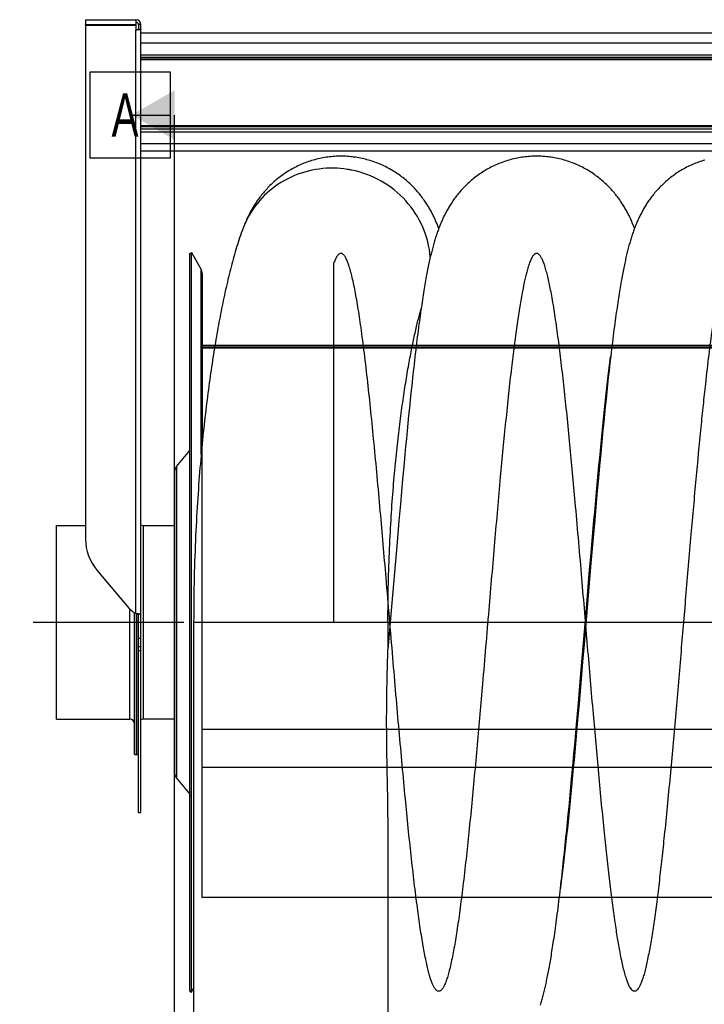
# Model space of a CAD drawing. Extents: x 0 to 594, y 0 to 420.
# Tile 12 of 16: x 237 to 292, y 258 to 338. Entities that reach past the tile are written whole.
import ezdxf

# ---------------------------------------------------------------- set-up
doc = ezdxf.new("R2010")
doc.units = 0
doc.header["$LTSCALE"] = 32.67
doc.linetypes.add('CENTER', pattern=[0.6, 0.375, -0.075, 0.075, -0.075])
for name, color, linetype in [('110528_DXF_CONTINUOUS_LINE', 7, 'CONTINUOUS'), ('110528_DXF_DIMENSION', 7, 'CONTINUOUS'), ('110534_DXF_CONTINUOUS_LINE', 7, 'CONTINUOUS'), ('110652_DXF_CONTINUOUS_LINE', 7, 'CONTINUOUS'), ('110802_DXF_CONTINUOUS_LINE', 7, 'CONTINUOUS'), ('112850_DXF_CONTINUOUS_LINE', 7, 'CONTINUOUS'), ('ASE_85_150-10_DXF_AXIS', 7, 'CONTINUOUS'), ('HOSE_85_150-DXF_CONTINUOUS', 7, 'CONTINUOUS')]:
    doc.layers.add(name, color=color, linetype=linetype)
doc.styles.get("Standard").update_dxf_attribs({"font": 'txt', "width": 0.7})

msp = doc.modelspace()

# ---------------------------------------------------------------- linework, layer by layer
at = {"layer": '110528_DXF_CONTINUOUS_LINE', "color": 7, "linetype": 'CONTINUOUS'}
for p, q in [((250.36247, 319.27331), (250.49237, 319.34831)), ((250.49237, 259.19831), (250.49237, 319.34831)), ((250.49237, 319.34831), (251.29141, 317.96434)), ((251.37849, 317.63915), (251.37849, 303.87025)), ((250.49237, 259.19831), (250.67849, 259.52068)), ((250.36247, 259.27331), (250.49237, 259.19831))]:
    msp.add_line(p, q, dxfattribs=at)
at = {"layer": '110528_DXF_CONTINUOUS_LINE', "color": 3, "linetype": 'CONTINUOUS'}
for p, q in [((250.36247, 259.27331), (250.36247, 319.27331)), ((249.28281, 301.95454), (250.36247, 303.24122)), ((249.13074, 301.53673), (249.13074, 277.0099)), ((249.28281, 276.59208), (250.36247, 275.3054))]:
    msp.add_line(p, q, dxfattribs=at)
at = {"layer": '110528_DXF_CONTINUOUS_LINE', "color": 9, "linetype": 'CONTINUOUS'}
for p, q in [((251.29141, 302.9502), (251.29141, 317.96434)), ((249.28281, 301.95454), (249.28281, 276.59208)), ((250.36247, 275.18917), (250.49237, 275.15395))]:
    msp.add_line(p, q, dxfattribs=at)
at = {"layer": '110528_DXF_CONTINUOUS_LINE', "color": 7, "linetype": 'CONTINUOUS'}
msp.add_arc((250.72849, 317.63934), 0.65, 0, 30, dxfattribs=at)
at = {"layer": '110528_DXF_CONTINUOUS_LINE', "color": 3, "linetype": 'CONTINUOUS'}
for centre, start, end in [((249.78074, 301.53673), 140, 180), ((249.78074, 277.00989), 180, 220)]:
    msp.add_arc(centre, 0.65, start, end, dxfattribs=at)
at = {"layer": '110528_DXF_DIMENSION', "color": 2, "linetype": 'CONTINUOUS'}
for p, q in [((242.25574, 327.02274), (242.25574, 334.02274)), ((242.25574, 334.02274), (248.75574, 334.02274)), ((248.75574, 334.02274), (248.75574, 327.02274)), ((245.63074, 330.52274), (248.75574, 330.52274)), ((249.13074, 248.02389), (249.13074, 330.52274)), ((248.75574, 327.02274), (242.25574, 327.02274))]:
    msp.add_line(p, q, dxfattribs=at)
msp.add_solid([(249.13074, 332.54346), (249.13074, 328.50201), (245.63074, 330.52274)], dxfattribs=at)
at = {"layer": '110534_DXF_CONTINUOUS_LINE', "color": 3, "linetype": 'CONTINUOUS'}
for p, q in [((241.88074, 338.27331), (241.88074, 337.87331)), ((241.88074, 338.27331), (245.98074, 338.27331)), ((241.88074, 337.87331), (245.98074, 337.87331)), ((245.98074, 338.27331), (245.98074, 337.87331)), ((246.38074, 289.95018), (246.38074, 337.87331)), ((241.88074, 337.82832), (241.88074, 296.0483)), ((241.88074, 337.82832), (245.98074, 337.82832)), ((245.98074, 337.82832), (245.98074, 337.43278)), ((242.81657, 293.50579), (245.44492, 290.40833)), ((245.44492, 290.40833), (245.44584, 290.40725)), ((246.38074, 273.77332), (246.38074, 289.95018))]:
    msp.add_line(p, q, dxfattribs=at)
at = {"layer": '110534_DXF_CONTINUOUS_LINE', "color": 7, "linetype": 'CONTINUOUS'}
for p, q in [((241.88074, 337.82832), (241.88074, 337.85809)), ((241.88074, 337.85809), (245.98074, 337.85809)), ((245.98074, 337.82832), (245.98074, 337.85809)), ((246.18074, 337.87331), (246.18074, 337.49232)), ((246.38074, 337.87331), (246.18074, 337.87331)), ((246.18074, 337.49232), (246.38074, 337.49232)), ((246.18074, 273.77332), (246.18074, 289.95018)), ((246.18074, 289.95018), (246.22476, 289.95017)), ((246.22476, 289.95017), (246.24008, 289.95005)), ((246.24008, 289.95005), (246.25353, 289.94983)), ((246.25353, 289.94983), (246.26498, 289.94957)), ((246.38074, 273.77331), (246.18074, 273.77331))]:
    msp.add_line(p, q, dxfattribs=at)
at = {"layer": '110534_DXF_CONTINUOUS_LINE', "color": 9, "linetype": 'CONTINUOUS'}
for p, q in [((245.98074, 290.00743), (245.98074, 337.43278)), ((246.38074, 287.95513), (246.18074, 287.95513)), ((246.38074, 287.27331), (246.18074, 287.27331)), ((246.38074, 286.96626), (246.18074, 286.96626))]:
    msp.add_line(p, q, dxfattribs=at)
at = {"layer": '110534_DXF_CONTINUOUS_LINE', "color": 7, "linetype": 'CONTINUOUS'}
msp.add_lwpolyline([(246.26498, 289.94957), (246.27431, 289.94927), (246.27595, 289.94921)], dxfattribs=at)
at = {"layer": '110534_DXF_CONTINUOUS_LINE', "color": 3, "linetype": 'CONTINUOUS'}
for centre, radius, start, end in [((245.98074, 337.87331), 0.4, 0, 90), ((245.80972, 296.05096), 3.92898, 180.0388069, 220.3755039), ((246.58894, 291.37884), 1.50022, 220.3632351, 246.0836573), ((246.42708, 291.53524), 1.59167, 253.7145544, 255.8192314), ((246.45393, 291.63931), 1.69915, 255.8011258, 256.4906309), ((246.47269, 291.71913), 1.78114, 256.5038501, 260.0494178), ((246.46688, 291.68649), 1.74799, 260.0520331, 260.6091831), ((246.46134, 291.65289), 1.71393, 260.6087719, 261.1602317), ((246.44797, 291.56565), 1.62567, 261.1533276, 262.258277), ((246.4186, 291.34544), 1.40352, 262.235203, 263.9627167)]:
    msp.add_arc(centre, radius, start, end, dxfattribs=at)
at = {"layer": '110534_DXF_CONTINUOUS_LINE', "color": 7, "linetype": 'CONTINUOUS'}
msp.add_arc((245.98074, 337.87331), 0.2, 0, 90, dxfattribs=at)
for points, knots in [([(245.98074, 337.46255), (246.00627, 337.46255), (246.05278, 337.46371), (246.11732, 337.46978), (246.15407, 337.47666), (246.18074, 337.48598), (246.18074, 337.49232)], [0, 0, 0, 0, 0.37313613, 0.69088943, 0.90733876, 1, 1, 1, 1]), ([(246.18074, 289.95018), (246.18074, 289.95187), (246.17165, 289.95269), (246.16157, 289.95845), (246.13945, 289.96481), (246.12389, 289.97088), (246.11481, 289.97432)], [0, 0, 0, 0, 0.07190837, 0.2706216, 0.58538529, 1, 1, 1, 1])]:
    msp.add_open_spline(points, degree=3, knots=knots, dxfattribs=at)
at = {"layer": '110534_DXF_CONTINUOUS_LINE', "color": 3, "linetype": 'CONTINUOUS'}
for points, knots in [([(246.38074, 337.49232), (246.38074, 337.48767), (246.37015, 337.4767), (246.33111, 337.46192), (246.24966, 337.44632), (246.12649, 337.43547), (246.03179, 337.43278), (245.98074, 337.43278)], [0, 0, 0, 0, 0.03383342, 0.09542291, 0.3112148, 0.627999, 1, 1, 1, 1]), ([(246.38074, 289.95018), (246.38074, 289.94747), (246.36679, 289.94539), (246.34913, 289.94444), (246.3128, 289.94574), (246.28645, 289.94808), (246.27099, 289.94971)], [0, 0, 0, 0, 0.07345742, 0.26683287, 0.57926332, 1, 1, 1, 1])]:
    msp.add_open_spline(points, degree=3, knots=knots, dxfattribs=at)
at = {"layer": '110652_DXF_CONTINUOUS_LINE', "color": 9, "linetype": 'CONTINUOUS'}
for p, q in [((251.37849, 277.49512), (251.37849, 311.77331)), ((313.67849, 311.77331), (251.37849, 311.77331)), ((251.37849, 311.66724), (313.67849, 311.66724)), ((251.37849, 277.49512), (313.67849, 277.49512))]:
    msp.add_line(p, q, dxfattribs=at)
at = {"layer": '110652_DXF_CONTINUOUS_LINE', "color": 3, "linetype": 'CONTINUOUS'}
for p, q in [((252.40459, 311.77331), (251.37849, 311.77331)), ((268.77988, 311.77331), (268.46411, 311.77331)), ((281.50295, 277.49512), (281.55427, 277.49512))]:
    msp.add_line(p, q, dxfattribs=at)
at = {"layer": '110802_DXF_CONTINUOUS_LINE', "color": 7, "linetype": 'CONTINUOUS'}
for p, q in [((338.58074, 337.17331), (246.38074, 337.17331)), ((338.58074, 327.59309), (246.38074, 327.59309))]:
    msp.add_line(p, q, dxfattribs=at)
at = {"layer": '110802_DXF_CONTINUOUS_LINE', "color": 9, "linetype": 'CONTINUOUS'}
for p, q in [((338.58074, 336.36924), (246.38074, 336.36924)), ((246.38074, 335.41812), (338.58074, 335.41812)), ((246.38074, 335.22141), (338.58074, 335.22141)), ((338.58074, 335.06778), (246.38074, 335.06778)), ((338.58074, 335.00221), (246.38074, 335.00221)), ((338.58074, 329.64526), (246.38074, 329.64526)), ((338.58074, 329.57098), (246.38074, 329.57098)), ((338.58074, 329.36298), (246.38074, 329.36298)), ((338.58074, 329.14014), (246.38074, 329.14014)), ((338.58074, 328.18902), (246.38074, 328.18902))]:
    msp.add_line(p, q, dxfattribs=at)
at = {"layer": '112850_DXF_CONTINUOUS_LINE', "color": 7, "linetype": 'CONTINUOUS'}
for p, q in [((239.53074, 281.39831), (239.53074, 297.14831)), ((239.53074, 297.14831), (241.88074, 297.14831)), ((246.58074, 297.14831), (249.13074, 297.14831)), ((245.88074, 278.52333), (245.88074, 290.05632)), ((246.03074, 289.99374), (246.03074, 278.52334)), ((246.03074, 278.52334), (246.03074, 289.99374)), ((239.53074, 281.39831), (245.48074, 281.39831)), ((249.13074, 281.39831), (246.58074, 281.39831)), ((245.88074, 278.52331), (246.03074, 278.52331)), ((246.03074, 278.52331), (246.18074, 278.52331))]:
    msp.add_line(p, q, dxfattribs=at)
at = {"layer": '112850_DXF_CONTINUOUS_LINE', "color": 9, "linetype": 'CONTINUOUS'}
for p, q in [((246.58074, 297.14831), (246.58074, 281.39831)), ((245.48074, 281.39831), (245.48074, 290.36774))]:
    msp.add_line(p, q, dxfattribs=at)
at = {"layer": '112850_DXF_CONTINUOUS_LINE', "color": 7, "linetype": 'CONTINUOUS'}
for centre, start, end in [((246.58074, 297.54831), 240, 270), ((245.48074, 280.99831), 0, 90), ((246.58074, 280.99831), 90, 120)]:
    msp.add_arc(centre, 0.4, start, end, dxfattribs=at)
at = {"layer": 'ASE_85_150-10_DXF_AXIS', "color": 7, "linetype": 'CENTER'}
msp.add_line((347.88074, 289.27331), (236.53074, 289.27331), dxfattribs=at)
at = {"layer": 'HOSE_85_150-DXF_CONTINUOUS', "color": 9, "linetype": 'CONTINUOUS'}
for p, q in [((262.07849, 289.27331), (262.07849, 318.50292)), ((251.37849, 266.90831), (251.37849, 311.77331)), ((313.67849, 311.77331), (251.37849, 311.77331)), ((251.37849, 311.66724), (313.67849, 311.66724)), ((333.37849, 311.63831), (251.37849, 311.63831)), ((251.37849, 311.60504), (333.37849, 311.60504)), ((320.17849, 289.27331), (250.67849, 289.27347)), ((251.37849, 280.57969), (333.37849, 280.57969)), ((251.37849, 277.49512), (313.67849, 277.49512)), ((333.37849, 266.90831), (251.37849, 266.90831))]:
    msp.add_line(p, q, dxfattribs=at)
at = {"layer": 'HOSE_85_150-DXF_CONTINUOUS', "color": 7, "linetype": 'CONTINUOUS'}
for p, q in [((269.14351, 314.67115), (269.17894, 314.79681)), ((284.42305, 309.52328), (284.47669, 309.96799)), ((284.47669, 309.96799), (284.52909, 310.3926)), ((268.47505, 309.11809), (268.41168, 308.53142)), ((284.3139, 308.58792), (284.36864, 309.06201)), ((284.3998, 309.18165), (284.33673, 308.59911)), ((284.36864, 309.06201), (284.42305, 309.52328)), ((268.41168, 308.53142), (268.34868, 307.93701)), ((284.259, 308.1026), (284.3139, 308.58792)), ((284.33673, 308.59911), (284.27385, 308.00709)), ((268.34868, 307.93701), (268.28591, 307.33411)), ((284.14883, 307.10004), (284.20402, 307.60694)), ((284.20402, 307.60694), (284.259, 308.1026)), ((284.27385, 308.00709), (284.21113, 307.40592)), ((268.22337, 306.7231), (268.16104, 306.10434)), ((268.28591, 307.33411), (268.22337, 306.7231)), ((284.14858, 306.79598), (284.08626, 306.17842)), ((284.09337, 306.58155), (284.14883, 307.10004)), ((284.21113, 307.40592), (284.14858, 306.79598)), ((268.16104, 306.10434), (268.09895, 305.47836)), ((283.98135, 305.50723), (284.03754, 306.0505)), ((284.08626, 306.17842), (284.02422, 305.55408)), ((284.03754, 306.0505), (284.09337, 306.58155)), ((268.09895, 305.47836), (268.03708, 304.84557)), ((283.92483, 304.9521), (283.98135, 305.50723)), ((284.02422, 305.55408), (283.96245, 304.92341)), ((268.03708, 304.84557), (267.97542, 304.20633)), ((283.81105, 303.80951), (283.86804, 304.38592)), ((283.90092, 304.28651), (283.83956, 303.64316)), ((283.86804, 304.38592), (283.92483, 304.9521)), ((283.96245, 304.92341), (283.90092, 304.28651)), ((267.91395, 303.56088), (267.85267, 302.9095)), ((267.97542, 304.20633), (267.91395, 303.56088)), ((283.75389, 303.22342), (283.81105, 303.80951)), ((283.83956, 303.64316), (283.77834, 302.99343)), ((267.85267, 302.9095), (267.76106, 301.92189)), ((283.63914, 302.02427), (283.69658, 302.62826)), ((283.77834, 302.99343), (283.6867, 302.00697)), ((283.69658, 302.62826), (283.75389, 303.22342)), ((267.76106, 301.92189), (267.66977, 300.92247)), ((283.58155, 301.4118), (283.63914, 302.02427)), ((283.6867, 302.00697), (283.59534, 301.00803)), ((283.52384, 300.79122), (283.58155, 301.4118)), ((267.66977, 300.92247), (267.57878, 299.91234)), ((283.46601, 300.16285), (283.52384, 300.79122)), ((283.59534, 301.00803), (283.50435, 299.99888)), ((267.57878, 299.91234), (267.48806, 298.89259)), ((283.35, 298.88421), (283.40806, 299.52705)), ((283.40806, 299.52705), (283.46601, 300.16285)), ((283.50435, 299.99888), (283.41373, 298.98121)), ((267.48806, 298.89259), (267.36747, 297.51967)), ((283.29183, 298.23475), (283.35, 298.88421)), ((283.41373, 298.98121), (283.2933, 297.6116)), ((283.23356, 297.57903), (283.29183, 298.23475)), ((267.36747, 297.51967), (267.2172, 295.78547)), ((283.2933, 297.6116), (283.14318, 295.88018)), ((283.14598, 296.58451), (283.23356, 297.57903)), ((283.05819, 295.57797), (283.14598, 296.58451)), ((267.2172, 295.78547), (267.00759, 293.33359)), ((283.14318, 295.88018), (282.96352, 293.78152)), ((282.9702, 294.56061), (283.05819, 295.57797)), ((282.88201, 293.53373), (282.9702, 294.56061)), ((267.00759, 293.33359), (266.79893, 290.86978)), ((282.96352, 293.78152), (282.42861, 287.46072)), ((282.76414, 292.15204), (282.88201, 293.53373)), ((282.61639, 290.40963), (282.76414, 292.15204)), ((282.14061, 284.78708), (282.61639, 290.40963)), ((250.67849, 289.27347), (250.67849, 89.17347)), ((266.47849, 289.27347), (266.47849, 287.0656)), ((282.42861, 287.46072), (282.31044, 286.06973)), ((282.31044, 286.06973), (282.19264, 284.69103)), ((281.96106, 282.68943), (282.14061, 284.78708)), ((282.19264, 284.69103), (282.10455, 283.66731)), ((282.10455, 283.66731), (282.01665, 282.65353)), ((281.81086, 280.95689), (281.96106, 282.68943)), ((282.01665, 282.65353), (281.92892, 281.65049)), ((281.92892, 281.65049), (281.84134, 280.65928)), ((281.6902, 279.58421), (281.81086, 280.95689)), ((281.84134, 280.65928), (281.78306, 280.00578)), ((281.5994, 278.56442), (281.6902, 279.58421)), ((281.78306, 280.00578), (281.72487, 279.35865)), ((281.6668, 278.71832), (281.60885, 278.08534)), ((281.72487, 279.35865), (281.6668, 278.71832)), ((281.50839, 277.5549), (281.5994, 278.56442)), ((281.60885, 278.08534), (281.55103, 277.46018)), ((281.41717, 276.55734), (281.50839, 277.5549)), ((281.55103, 277.46018), (281.49337, 276.84334)), ((281.32574, 275.57271), (281.41717, 276.55734)), ((281.43589, 276.23532), (281.37861, 275.63644)), ((281.49337, 276.84334), (281.43589, 276.23532)), ((281.26459, 274.92349), (281.32574, 275.57271)), ((281.20324, 274.28006), (281.26459, 274.92349)), ((281.29303, 274.7559), (281.23619, 274.18078)), ((281.14167, 273.64255), (281.20324, 274.28006)), ((281.23619, 274.18078), (281.17953, 273.61538)), ((266.47849, 273.46069), (266.47849, 89.17347)), ((281.01786, 272.38692), (281.07988, 273.01134)), ((281.12302, 273.06006), (281.06671, 272.51529)), ((281.07988, 273.01134), (281.14167, 273.64255)), ((281.17953, 273.61538), (281.12302, 273.06006)), ((280.95562, 271.76988), (281.01786, 272.38692)), ((281.06671, 272.51529), (281.01066, 271.98191)), ((280.89315, 271.16051), (280.95562, 271.76988)), ((280.95492, 271.4605), (280.89957, 270.95185)), ((281.01066, 271.98191), (280.95492, 271.4605)), ((280.83043, 270.55885), (280.89315, 271.16051)), ((280.89957, 270.95185), (280.84462, 270.45623)), ((280.70372, 269.3766), (280.76731, 269.96427)), ((280.79007, 269.9738), (280.73593, 269.5045)), ((280.76731, 269.96427), (280.83043, 270.55885)), ((280.84462, 270.45623), (280.79007, 269.9738)), ((280.68219, 269.04846), (280.62888, 268.60584)), ((280.73593, 269.5045), (280.68219, 269.04846)), ((280.62888, 268.60584), (280.57599, 268.17675))]:
    msp.add_line(p, q, dxfattribs=at)
for points in [[(262.65397, 327.1733), (262.53515, 327.17243), (262.39988, 327.16932), (262.2647, 327.16395), (262.12964, 327.15634), (261.99474, 327.14647), (261.86005, 327.13436), (261.7256, 327.12001), (261.59144, 327.10343), (261.45761, 327.08462), (261.32416, 327.06359), (261.19111, 327.04035), (261.05852, 327.01492), (260.92642, 326.9873), (260.79485, 326.9575), (260.66387, 326.92554), (260.5335, 326.89143), (260.40379, 326.85519), (260.27481, 326.81685), (260.14659, 326.77641), (260.01917, 326.7339), (259.89262, 326.68936), (259.76699, 326.6428), (259.64228, 326.59425), (259.5186, 326.54374), (259.39595, 326.49131), (259.27437, 326.43697), (259.15395, 326.38079), (259.03469, 326.32278), (258.91665, 326.26297), (258.79992, 326.20146), (258.68453, 326.13826), (258.57049, 326.07341), (258.45792, 326.00701), (258.34683, 325.93909), (258.23722, 325.86968), (258.12921, 325.79888), (258.02279, 325.72673), (257.91798, 325.65328), (257.81489, 325.57864), (257.71351, 325.50286), (257.61386, 325.42598), (257.51605, 325.34815), (257.42009, 325.26943), (257.32596, 325.18986), (257.23377, 325.10959), (257.14352, 325.02868), (257.05519, 324.94717), (256.96884, 324.8652), (256.88452, 324.78289), (256.80213, 324.70022), (256.72159, 324.61715), (256.64288, 324.53377), (256.56596, 324.45008), (256.49062, 324.36591), (256.4168, 324.28124), (256.34453, 324.19615), (256.27374, 324.11062), (256.20431, 324.02454), (256.13634, 323.93807), (256.07008, 323.85159), (256.00551, 323.76516), (255.9426, 323.67879), (255.88157, 323.5929), (255.8225, 323.5077), (255.76523, 323.42305), (255.70964, 323.3389), (255.65575, 323.25537), (255.60346, 323.17239), (255.55245, 323.08955), (255.50269, 323.00685), (255.45416, 322.9243), (255.40661, 322.84155), (255.35998, 322.75853), (255.31429, 322.6753), (255.26941, 322.59165), (255.22529, 322.50751), (255.18195, 322.42292), (255.13934, 322.33784), (255.09745, 322.25224), (255.05626, 322.1661), (255.01575, 322.0794), (254.97591, 321.99212), (254.9367, 321.90422), (254.89812, 321.81568), (254.86014, 321.72645), (254.82273, 321.6365), (254.78588, 321.54579), (254.74955, 321.45425), (254.71374, 321.36186), (254.68159, 321.27706)], [(270.61282, 321.31232), (270.60972, 321.32057), (270.57565, 321.40945), (270.541, 321.4978), (270.50576, 321.58563), (270.46993, 321.67297), (270.43347, 321.75984), (270.39635, 321.8463), (270.35856, 321.93237), (270.32005, 322.01808), (270.28081, 322.10347), (270.24082, 322.18854), (270.20004, 322.27333), (270.15845, 322.35786), (270.11601, 322.44214), (270.07272, 322.5262), (270.02852, 322.61008), (269.98339, 322.69377), (269.93732, 322.77729), (269.89023, 322.86069), (269.84212, 322.94397), (269.79296, 323.02713), (269.74265, 323.11028), (269.69119, 323.19338), (269.63854, 323.27645), (269.58458, 323.3596), (269.5293, 323.44281), (269.47266, 323.52608), (269.4145, 323.60956), (269.35479, 323.69323), (269.2935, 323.77705), (269.2305, 323.86112), (269.16573, 323.94546), (269.09919, 324.02996), (269.03087, 324.11456), (268.96072, 324.19923), (268.88874, 324.28391), (268.81495, 324.36848), (268.73932, 324.4529), (268.66183, 324.53714), (268.58253, 324.62106), (268.5014, 324.70461), (268.41842, 324.78776), (268.33359, 324.87042), (268.2469, 324.95257), (268.15833, 325.03414), (268.06791, 325.11505), (267.97561, 325.19526), (267.88143, 325.27472), (267.78545, 325.3533), (267.68763, 325.43098), (267.58799, 325.5077), (267.48663, 325.58332), (267.38356, 325.65779), (267.27879, 325.73108), (267.17242, 325.80304), (267.06449, 325.87365), (266.95499, 325.94286), (266.84402, 326.01059), (266.7316, 326.07678), (266.61773, 326.14141), (266.50253, 326.20439), (266.386, 326.26569), (266.26818, 326.32528), (266.14914, 326.38309), (266.02893, 326.43908), (265.90756, 326.49324), (265.78513, 326.5455), (265.66166, 326.59584), (265.53719, 326.64423), (265.41179, 326.69063), (265.28549, 326.73503), (265.15832, 326.77739), (265.03036, 326.8177), (264.90164, 326.85592), (264.7722, 326.89204), (264.64209, 326.92605), (264.51136, 326.95791), (264.38003, 326.98763), (264.24817, 327.01518), (264.11582, 327.04055), (263.983, 327.06373), (263.84978, 327.08471), (263.71618, 327.10348), (263.58225, 327.12003), (263.44802, 327.13435), (263.31355, 327.14645), (263.17886, 327.1563), (263.04401, 327.16392), (262.90903, 327.16929), (262.77396, 327.17241), (262.65397, 327.1733)], [(278.57163, 327.17322), (278.45331, 327.17236), (278.31853, 327.16927), (278.18384, 327.16395), (278.04925, 327.15639), (277.91481, 327.14659), (277.78058, 327.13457), (277.6466, 327.12033), (277.51289, 327.10386), (277.37951, 327.08519), (277.2465, 327.06431), (277.11389, 327.04123), (276.98173, 327.01598), (276.85006, 326.98855), (276.71891, 326.95895), (276.58834, 326.92722), (276.45838, 326.89334), (276.32906, 326.85735), (276.20047, 326.81926), (276.07264, 326.7791), (275.94559, 326.73688), (275.81941, 326.69264), (275.69413, 326.64638), (275.56976, 326.59815), (275.4464, 326.54797), (275.32405, 326.49587), (275.20275, 326.44187), (275.08261, 326.38603), (274.96362, 326.32838), (274.84583, 326.26894), (274.72935, 326.20779), (274.6142, 326.14498), (274.50039, 326.08052), (274.38803, 326.01451), (274.27713, 325.94698), (274.16772, 325.87797), (274.05988, 325.80758), (273.95363, 325.73585), (273.84896, 325.66281), (273.74597, 325.58856), (273.64466, 325.51315), (273.54502, 325.43661), (273.44712, 325.35905), (273.35095, 325.28048), (273.2565, 325.20098), (273.16392, 325.12069), (273.07317, 325.03965), (272.98426, 324.95792), (272.89731, 324.87569), (272.81235, 324.79303), (272.7293, 324.70997), (272.6482, 324.62659), (272.56904, 324.54297), (272.49177, 324.45913), (272.41636, 324.37512), (272.34279, 324.29098), (272.27103, 324.20675), (272.20103, 324.12245), (272.13276, 324.03811), (272.06619, 323.95378), (272.00131, 323.8695), (271.93808, 323.78531), (271.87646, 323.70123), (271.81646, 323.61732), (271.75802, 323.53363), (271.70113, 323.45016), (271.64576, 323.36697), (271.59189, 323.28412), (271.53947, 323.20158), (271.48838, 323.11928), (271.43865, 323.03729), (271.3902, 322.95556), (271.34279, 322.87376), (271.29639, 322.79188), (271.251, 322.70993), (271.20641, 322.6276), (271.16258, 322.54483), (271.11953, 322.46166), (271.07713, 322.37788), (271.03532, 322.29335), (270.99414, 322.20817), (270.95363, 322.12244), (270.91378, 322.03612), (270.87456, 321.94921), (270.83603, 321.86185), (270.79819, 321.77404), (270.761, 321.68573), (270.72447, 321.59697), (270.68859, 321.50778), (270.65332, 321.41808), (270.61863, 321.3278), (270.58449, 321.23692), (270.55088, 321.14538), (270.51776, 321.05308), (270.48509, 320.95997), (270.45285, 320.86601), (270.42102, 320.7711), (270.38955, 320.67516), (270.35844, 320.57816), (270.32767, 320.48007), (270.29722, 320.38082), (270.26707, 320.28035), (270.23722, 320.17867), (270.20763, 320.07567), (270.17831, 319.97133), (270.14926, 319.86572), (270.12049, 319.75883), (270.09195, 319.65055), (270.06361, 319.54075), (270.03546, 319.42938), (270.00748, 319.31639), (269.97966, 319.20167), (269.95197, 319.08517), (269.92439, 318.96684), (269.89692, 318.84655), (269.86953, 318.72424), (269.8422, 318.59985), (269.81493, 318.47327), (269.7877, 318.34445), (269.7605, 318.21331), (269.7333, 318.0797), (269.70609, 317.94357), (269.67887, 317.80484), (269.65159, 317.66327), (269.62424, 317.51877), (269.59682, 317.3713), (269.5693, 317.22064), (269.54167, 317.06674), (269.51392, 316.90951), (269.48602, 316.74867), (269.45796, 316.5842), (269.42975, 316.41595), (269.40129, 316.24346), (269.37261, 316.06668), (269.34368, 315.88545), (269.31441, 315.69907), (269.28479, 315.50736), (269.25481, 315.31025), (269.22441, 315.10707), (269.19352, 314.89738), (269.1622, 314.68132), (269.1305, 314.45911), (269.09836, 314.23032), (269.06583, 313.9951), (269.03308, 313.75461), (269.0001, 313.50875), (268.96689, 313.25747), (268.93364, 313.00208), (268.90035, 312.74274), (268.867, 312.47925), (268.8337, 312.21254), (268.80047, 311.94272), (268.76728, 311.66972), (268.73421, 311.39419), (268.70126, 311.11622), (268.66842, 310.83582), (268.63576, 310.5536), (268.6033, 310.26986), (268.57101, 309.98445), (268.53887, 309.69728), (268.47505, 309.11809)], [(286.53057, 321.31232), (286.52722, 321.32125), (286.49264, 321.41139), (286.4575, 321.50094), (286.42171, 321.59008), (286.38522, 321.6789), (286.34804, 321.76736), (286.31016, 321.85541), (286.27154, 321.94314), (286.23217, 322.03052), (286.19214, 322.11734), (286.15142, 322.20363), (286.10999, 322.28941), (286.06796, 322.37448), (286.02535, 322.45874), (285.98211, 322.54233), (285.93818, 322.62536), (285.89358, 322.70774), (285.84827, 322.7896), (285.80201, 322.8713), (285.7548, 322.95282), (285.70659, 323.03419), (285.65711, 323.11584), (285.60629, 323.19781), (285.55411, 323.28004), (285.50036, 323.36282), (285.44489, 323.44624), (285.38775, 323.53015), (285.32894, 323.61446), (285.2684, 323.69916), (285.20611, 323.7842), (285.14213, 323.8694), (285.07642, 323.95474), (285.00896, 324.04016), (284.93983, 324.12549), (284.86903, 324.21066), (284.7965, 324.29567), (284.72228, 324.38042), (284.64634, 324.46488), (284.56864, 324.54901), (284.48919, 324.63278), (284.40793, 324.71613), (284.32487, 324.79904), (284.24, 324.88144), (284.1533, 324.96328), (284.06476, 325.04452), (283.97439, 325.12508), (283.88219, 325.20491), (283.78815, 325.28397), (283.69232, 325.36215), (283.59468, 325.43942), (283.49523, 325.51573), (283.39408, 325.59094), (283.29121, 325.66503), (283.18662, 325.73794), (283.08043, 325.80956), (282.97265, 325.87985), (282.86327, 325.94877), (282.75241, 326.01621), (282.64009, 326.08214), (282.52631, 326.14652), (282.41121, 326.20925), (282.29481, 326.27029), (282.17712, 326.32963), (282.05824, 326.38718), (281.93821, 326.44292), (281.81704, 326.49682), (281.69481, 326.54883), (281.57155, 326.59892), (281.4473, 326.64708), (281.32213, 326.69325), (281.19607, 326.73742), (281.06917, 326.77957), (280.94148, 326.81966), (280.81304, 326.85768), (280.68388, 326.89361), (280.55406, 326.92743), (280.42363, 326.95912), (280.29262, 326.98867), (280.16108, 327.01606), (280.02907, 327.04129), (279.8966, 327.06433), (279.76373, 327.08518), (279.6305, 327.10384), (279.49694, 327.12029), (279.36311, 327.13453), (279.22904, 327.14654), (279.09476, 327.15634), (278.96033, 327.1639), (278.82579, 327.16924), (278.69116, 327.17234), (278.57163, 327.17322)], [(292.24905, 326.85797), (292.1206, 326.81997), (291.9929, 326.77989), (291.86599, 326.73776), (291.73994, 326.69361), (291.61476, 326.64745), (291.4905, 326.59931), (291.36723, 326.54923), (291.24498, 326.49723), (291.12378, 326.44333), (291.0037, 326.38759), (290.88475, 326.33002), (290.76697, 326.27066), (290.65048, 326.20958), (290.53527, 326.1468), (290.42137, 326.08236), (290.30894, 326.01637), (290.19798, 325.94888), (290.08851, 325.8799), (289.98066, 325.80957), (289.87444, 325.73792), (289.76985, 325.665), (289.66701, 325.59093), (289.56592, 325.51577), (289.46657, 325.43954), (289.36907, 325.36238), (289.27342, 325.28435), (289.1796, 325.20549), (289.08765, 325.12589), (288.99756, 325.0456), (288.90932, 324.96467), (288.82291, 324.88314), (288.73836, 324.8011), (288.6556, 324.71855), (288.57449, 324.63541), (288.49492, 324.5516), (288.41698, 324.46726), (288.34081, 324.3826), (288.26636, 324.29764), (288.19362, 324.21242), (288.12279, 324.12726), (288.05384, 324.0422), (287.98672, 323.95727), (287.92158, 323.87275), (287.85844, 323.78877), (287.79718, 323.70527), (287.73772, 323.62224), (287.68007, 323.53981), (287.62413, 323.45791), (287.5696, 323.37618), (287.51643, 323.29463), (287.4646, 323.21329), (287.41386, 323.13181), (287.36416, 323.05018), (287.31552, 322.96843), (287.26773, 322.88627), (287.22074, 322.80361), (287.17457, 322.72053), (287.12919, 322.63697), (287.08455, 322.55288), (287.04067, 322.46828), (286.9976, 322.38332), (286.95532, 322.29798), (286.91382, 322.21224), (286.87312, 322.12621), (286.83323, 322.03991), (286.7941, 321.95329), (286.75574, 321.8664), (286.71813, 321.77926), (286.68125, 321.69181), (286.64504, 321.60398), (286.6095, 321.51578), (286.57458, 321.42714), (286.54023, 321.33797), (286.50643, 321.24822), (286.47316, 321.15786), (286.44038, 321.0668), (286.40804, 320.97495), (286.37615, 320.88233), (286.34472, 320.78898), (286.31374, 320.69492), (286.28318, 320.60005), (286.25301, 320.50436), (286.22323, 320.40781), (286.19381, 320.31035), (286.16472, 320.21193), (286.13596, 320.1125), (286.1075, 320.01202), (286.07933, 319.91047), (286.05144, 319.80782), (286.0238, 319.70399), (285.9964, 319.59893), (285.96922, 319.49262), (285.94225, 319.38498), (285.91543, 319.27583), (285.88875, 319.16509), (285.8622, 319.05276), (285.83577, 318.93877), (285.80945, 318.82309), (285.78324, 318.70565), (285.7571, 318.58638), (285.73106, 318.46529), (285.70507, 318.34228), (285.67909, 318.21704), (285.6531, 318.08952), (285.6271, 317.95968), (285.60105, 317.82729), (285.57495, 317.69229), (285.54879, 317.55461), (285.52253, 317.41406), (285.49618, 317.27059), (285.46972, 317.1241), (285.44311, 316.97432), (285.41634, 316.82115), (285.38942, 316.66453), (285.36231, 316.50427), (285.33502, 316.3403), (285.30754, 316.17251), (285.27982, 316.0006), (285.25185, 315.82444), (285.22365, 315.64398), (285.19519, 315.45898), (285.16647, 315.2694), (285.13747, 315.07509), (285.10816, 314.87567), (285.07854, 314.67105), (285.04859, 314.46111), (285.01827, 314.24535), (284.98757, 314.02366), (284.95648, 313.79591), (284.92496, 313.56158), (284.89295, 313.32015), (284.86049, 313.07187), (284.82769, 312.81739), (284.79449, 312.55608), (284.76094, 312.28835), (284.72735, 312.01655), (284.6937, 311.74069), (284.65999, 311.46074), (284.62651, 311.17918), (284.59335, 310.89677), (284.56042, 310.61292), (284.52776, 310.32822), (284.49544, 310.04322), (284.4634, 309.75757), (284.3998, 309.18165)], [(254.68161, 321.2771), (254.61597, 321.09963), (254.54908, 320.91365), (254.48367, 320.72669), (254.41971, 320.53902), (254.35708, 320.35048), (254.29551, 320.1605), (254.23493, 319.96906), (254.17534, 319.77631), (254.11658, 319.58197), (254.05863, 319.38607), (254.00148, 319.18871), (253.94505, 318.98979), (253.88934, 318.78938), (253.83432, 318.58757), (253.77996, 318.38432), (253.72625, 318.17966), (253.67319, 317.97375), (253.62084, 317.76684), (253.5692, 317.55909), (253.51825, 317.35056), (253.46799, 317.14134), (253.41846, 316.93167), (253.36962, 316.72154), (253.32143, 316.51078), (253.27391, 316.29965), (253.22704, 316.08809), (253.18063, 315.87533), (253.13465, 315.66136), (253.08915, 315.44631), (253.04399, 315.22967), (252.99915, 315.01129), (252.95468, 314.79138), (252.91056, 314.56995), (252.8668, 314.34708), (252.8234, 314.12275), (252.7803, 313.89674), (252.73752, 313.66902), (252.69508, 313.4397), (252.65296, 313.20873), (252.61119, 312.9762), (252.56975, 312.74208), (252.52859, 312.50611), (252.48771, 312.26821), (252.44712, 312.02851), (252.40683, 311.78695), (252.36685, 311.54352), (252.3272, 311.29829), (252.28787, 311.05132), (252.2489, 310.80278), (252.21025, 310.55254), (252.17187, 310.30017), (252.13377, 310.04568), (252.09596, 309.7891), (252.0584, 309.53003), (252.02109, 309.2684), (251.98406, 309.00427), (251.94726, 308.73743), (251.9107, 308.46774), (251.87439, 308.19532), (251.83838, 307.9203), (251.80267, 307.64265), (251.76729, 307.3624), (251.73225, 307.07974), (251.69759, 306.79483), (251.66329, 306.50752), (251.62933, 306.21752), (251.59573, 305.92486), (251.5625, 305.62951), (251.52962, 305.33109), (251.49709, 305.02953), (251.46493, 304.72486), (251.43313, 304.41687), (251.40169, 304.10548), (251.37065, 303.79073), (251.34, 303.47249), (251.30977, 303.15075), (251.27999, 302.82548), (251.25065, 302.49661), (251.22177, 302.16412), (251.19337, 301.82798), (251.16547, 301.48809), (251.13808, 301.14444), (251.11124, 300.79701), (251.08494, 300.44567), (251.05923, 300.09041), (251.03411, 299.73122), (251.0096, 299.36791), (250.98574, 299.00048), (250.96253, 298.62889), (250.94, 298.253), (250.91818, 297.87278), (250.8971, 297.48822), (250.87677, 297.09914), (250.85723, 296.7055), (250.83851, 296.3073), (250.82064, 295.90438), (250.80364, 295.4967), (250.78756, 295.08426), (250.77241, 294.66691), (250.75825, 294.24463), (250.74511, 293.8174), (250.73302, 293.38507), (250.72202, 292.94763), (250.71216, 292.50505), (250.70346, 292.05719), (250.69599, 291.60401), (250.68977, 291.1455), (250.68487, 290.68153), (250.68132, 290.21205), (250.67918, 289.73707), (250.67849, 289.27347)], [(266.47849, 289.27347), (266.47905, 289.66751), (266.48079, 290.07321), (266.48367, 290.47411), (266.48765, 290.87019), (266.49268, 291.26148), (266.49873, 291.64815), (266.50577, 292.03018), (266.51376, 292.40761), (266.52266, 292.78058), (266.53245, 293.14912), (266.54309, 293.51324), (266.55455, 293.87308), (266.56679, 294.22868), (266.5798, 294.58004), (266.59354, 294.92732), (266.60799, 295.27053), (266.62313, 295.6097), (266.63892, 295.94498), (266.65535, 296.27639), (266.67239, 296.60394), (266.69003, 296.92781), (266.70823, 297.24799), (266.72698, 297.56451), (266.74627, 297.87751), (266.76608, 298.18703), (266.78638, 298.49307), (266.80717, 298.79575), (266.82842, 299.09511), (266.85011, 299.39114), (266.87224, 299.68395), (266.89478, 299.97359), (266.91773, 300.26004), (266.94106, 300.54334), (266.96477, 300.82349), (266.98883, 301.10052), (267.01324, 301.37446), (267.03797, 301.64531), (267.063, 301.91309), (267.08834, 302.17787), (267.11395, 302.43964), (267.13985, 302.69844), (267.16601, 302.9544), (267.19244, 303.20752), (267.21912, 303.45783), (267.24605, 303.70554), (267.27323, 303.95065), (267.30063, 304.19318), (267.32829, 304.43338), (267.35619, 304.67129), (267.38434, 304.90686), (267.41273, 305.14026), (267.44137, 305.37157), (267.47024, 305.60069), (267.4993, 305.82752), (267.52854, 306.05202), (267.55797, 306.27421), (267.58756, 306.49404), (267.61731, 306.71146), (267.6472, 306.92651), (267.67724, 307.13922), (267.7074, 307.34961), (267.73767, 307.55766), (267.76806, 307.76336), (267.79854, 307.96664), (267.82911, 308.16755), (267.85981, 308.36626), (267.89061, 308.56278), (267.92152, 308.75709), (267.95253, 308.94935), (267.98364, 309.13959), (268.01484, 309.32776), (268.04613, 309.51388), (268.07749, 309.69784), (268.10892, 309.87971), (268.14046, 310.05972), (268.17212, 310.23791), (268.20387, 310.41419), (268.23571, 310.58861), (268.26764, 310.7612), (268.29963, 310.93186), (268.33166, 311.1004), (268.36373, 311.26682), (268.3958, 311.43107), (268.42783, 311.59283), (268.4598, 311.75214), (268.4917, 311.90897), (268.52344, 312.06294), (268.55496, 312.21385), (268.5863, 312.36191), (268.61751, 312.50739), (268.64858, 312.65027), (268.67949, 312.79054), (268.7103, 312.92845), (268.74102, 313.06413), (268.77161, 313.19742), (268.80201, 313.32806), (268.83219, 313.456), (268.86216, 313.58127), (268.89187, 313.70375), (268.92132, 313.82347), (268.9505, 313.94038), (268.97933, 314.05427), (269.00781, 314.16518), (269.03592, 314.27307), (269.06357, 314.37764), (269.09073, 314.47886), (269.11741, 314.57677), (269.14351, 314.67115)], [(284.52909, 310.3926), (284.58, 310.79559), (284.59688, 310.92685)], [(266.79893, 290.86978), (266.50221, 287.35952), (266.47849, 287.07979)], [(281.37861, 275.63644), (281.32152, 275.04705), (281.29303, 274.7559)], [(278.88533, 258.15949), (278.91408, 258.25517), (278.94243, 258.35146), (278.97036, 258.44836), (278.99793, 258.54593), (279.02518, 258.64436), (279.05213, 258.74369), (279.0788, 258.84394), (279.10522, 258.94521), (279.1314, 259.04756), (279.15736, 259.151), (279.18313, 259.25562), (279.20869, 259.36142), (279.23409, 259.46847), (279.25936, 259.57699), (279.28452, 259.687), (279.30959, 259.79856), (279.3346, 259.91192), (279.3596, 260.02719), (279.38456, 260.14436), (279.40952, 260.26357), (279.43448, 260.38486), (279.45944, 260.50829), (279.48445, 260.63402), (279.5095, 260.76209), (279.5346, 260.89258), (279.55979, 261.02572), (279.58509, 261.1616), (279.61048, 261.30025), (279.63598, 261.44178), (279.66159, 261.58622), (279.68733, 261.73367), (279.71321, 261.8843), (279.73925, 262.03822), (279.76544, 262.19545), (279.7918, 262.35615), (279.81831, 262.5203), (279.84501, 262.68805), (279.87194, 262.85982), (279.89911, 263.03568), (279.92651, 263.21573), (279.95423, 263.4005), (279.98226, 263.59011), (280.0106, 263.78466), (280.03933, 263.98472), (280.06847, 264.19056), (280.09801, 264.40215), (280.12795, 264.61974), (280.15834, 264.84376), (280.18914, 265.07403), (280.22025, 265.30985), (280.25168, 265.55137), (280.28341, 265.79861), (280.31534, 266.05072), (280.34745, 266.30771), (280.37976, 266.56965), (280.41216, 266.83566), (280.44464, 267.10572), (280.47721, 267.37987), (280.50976, 267.65721), (280.54229, 267.93769), (280.57482, 268.22132), (280.60723, 268.50716), (280.63951, 268.795), (280.70372, 269.3766)], [(280.57599, 268.17675), (280.52364, 267.762), (280.50546, 267.62055)]]:
    msp.add_lwpolyline(points, dxfattribs=at)
at = {"layer": 'HOSE_85_150-DXF_CONTINUOUS', "color": 9, "linetype": 'CONTINUOUS'}
for centre, radius, start, end in [((261.92344, 318.10948), 8.09205, 81.139565, 88.9020869), ((261.92028, 318.08976), 8.11203, 79.1555639, 81.138966), ((261.91936, 318.08488), 8.117, 78.6797121, 79.1556693)]:
    msp.add_arc(centre, radius, start, end, dxfattribs=at)
at = {"layer": 'HOSE_85_150-DXF_CONTINUOUS', "color": 7, "linetype": 'CONTINUOUS'}
msp.add_arc((199.77881, 273.44773), 66.69968, 0.0111277, 0.4425093, dxfattribs=at)
at = {"layer": 'HOSE_85_150-DXF_CONTINUOUS', "color": 9, "linetype": 'CONTINUOUS'}
for points, knots in [([(262.07849, 326.20005), (261.28288, 326.21518), (259.68337, 326.00752), (257.50178, 324.99978), (255.73996, 323.38986), (254.95492, 322.00584), (254.68161, 321.2771)], [0, 0, 0, 0, 0.25298722, 0.50382727, 0.75256089, 1, 1, 1, 1]), ([(269.9252, 318.96998), (269.85655, 319.80698), (269.43223, 321.47805), (268.02156, 323.64454), (265.98888, 325.26784), (264.3529, 325.87575), (263.51267, 326.04396)], [0, 0, 0, 0, 0.24708033, 0.49651669, 0.74789034, 1, 1, 1, 1]), ([(320.17849, 266.62767), (320.12385, 266.20328), (320.01534, 265.39045), (319.84188, 264.20046), (319.66427, 263.10327), (319.48169, 262.11106), (319.29962, 261.26286), (319.13938, 260.64199), (319.0052, 260.21514), (318.9061, 259.94459), (318.80722, 259.7193), (318.71036, 259.54253), (318.61548, 259.41193), (318.52284, 259.32387), (318.4261, 259.27433), (318.32181, 259.26971), (318.21745, 259.31689), (318.11699, 259.41084), (318.01798, 259.54868), (317.91926, 259.73142), (317.82038, 259.95941), (317.7213, 260.23267), (317.62201, 260.55096), (317.47488, 261.08841), (317.29151, 261.90046), (317.09106, 262.96758), (316.89948, 264.14022), (316.71024, 265.43415), (316.51596, 266.90189), (316.31704, 268.54212), (316.11797, 270.3116), (315.83274, 273.01504), (315.48592, 276.60718), (315.06963, 281.24777), (314.65268, 286.11495), (314.21359, 291.33195), (313.79485, 296.25252), (313.3854, 300.8674), (313.06082, 304.30775), (312.78885, 306.98367), (312.58472, 308.87978), (312.37545, 310.69208), (312.16507, 312.36324), (311.96018, 313.83686), (311.75753, 315.14029), (311.57924, 316.14148), (311.42897, 316.87495), (311.32118, 317.35092), (311.2135, 317.77556), (311.10599, 318.14819), (310.99872, 318.46823), (310.88951, 318.74083), (310.77807, 318.96271), (310.67599, 319.11207), (310.59204, 319.19616), (310.53285, 319.23912), (310.47288, 319.26602), (310.41501, 319.27559), (310.36064, 319.27025), (310.28937, 319.24613), (310.19995, 319.18075), (310.10082, 319.06157), (309.99836, 318.89178), (309.8936, 318.66739), (309.78649, 318.38576), (309.67912, 318.05128), (309.52685, 317.50316), (309.34129, 316.68845), (309.1205, 315.52086), (308.89374, 314.1113), (308.66843, 312.50981), (308.44827, 310.76793), (308.22619, 308.85114), (307.99822, 306.72589), (307.7647, 304.40121), (307.53108, 301.94665), (307.20074, 298.32356), (306.83261, 294.06675), (306.41264, 289.0933), (306.02746, 284.53241), (305.62221, 279.85267), (305.2766, 276.06481), (304.9933, 273.16255), (304.78901, 271.17207), (304.57953, 269.25258), (304.36421, 267.42404), (304.14915, 265.75532), (303.92962, 264.2248), (303.73662, 263.04465), (303.574, 262.17655), (303.46217, 261.6348), (303.35596, 261.17067), (303.25647, 260.77928), (303.15711, 260.43221), (303.05573, 260.1233), (302.95204, 259.85553), (302.84529, 259.63193), (302.73839, 259.46104), (302.63088, 259.34155), (302.53195, 259.28341), (302.45466, 259.27107), (302.37769, 259.27886), (302.27824, 259.33129), (302.16613, 259.44957), (302.0526, 259.62839), (301.93725, 259.87173), (301.82143, 260.17711), (301.70894, 260.5329), (301.59895, 260.93534), (301.44763, 261.56123), (301.25471, 262.50718), (301.02814, 263.82979), (300.79614, 265.3968), (300.56361, 267.16862), (300.32329, 269.19202), (300.07659, 271.45861), (299.84342, 273.76355), (299.6274, 276.01439), (299.42217, 278.23718), (299.21149, 280.59489), (298.92124, 283.9278), (298.55045, 288.30246), (298.11171, 293.51201), (297.73341, 297.88996), (297.43011, 301.24994), (297.19646, 303.73667), (296.9629, 306.0992), (296.72381, 308.37185), (296.47883, 310.52459), (296.23754, 312.44467), (296.00821, 314.07178), (295.78941, 315.44339), (295.56617, 316.64158), (295.36519, 317.5266), (295.19952, 318.1129), (295.08346, 318.46263), (294.96779, 318.75051), (294.85037, 318.98015), (294.74395, 319.13096), (294.6522, 319.2145), (294.5876, 319.2539), (294.52182, 319.27404), (294.43056, 319.2738), (294.34278, 319.22905), (294.26691, 319.16022), (294.18317, 319.06174), (294.0816, 318.89538), (293.96608, 318.64565), (293.84617, 318.3226), (293.72305, 317.92261), (293.59709, 317.4428), (293.47086, 316.89224), (293.34445, 316.27218), (293.21791, 315.58407), (293.04215, 314.53679), (292.81714, 313.01401), (292.5508, 310.95133), (292.3119, 308.88219), (292.10089, 306.91368), (291.83874, 304.33499), (291.50764, 300.83073), (291.10112, 296.24119), (290.69533, 291.47482), (290.27842, 286.52293), (289.86238, 281.65112), (289.49507, 277.53482), (289.19037, 274.32227), (288.96737, 272.09218), (288.75562, 270.09935), (288.55167, 268.30116), (288.34265, 266.59872), (288.12781, 265.01152), (287.91334, 263.60172), (287.72598, 262.52936), (287.5702, 261.75438), (287.45351, 261.23238), (287.337, 260.77045), (287.22312, 260.37765), (287.11217, 260.05166), (287.00516, 259.78941), (286.89844, 259.58031), (286.80329, 259.44046), (286.72348, 259.35756), (286.66436, 259.31248), (286.6045, 259.2834), (286.54379, 259.27101), (286.48287, 259.27592), (286.42262, 259.29787), (286.36321, 259.33606), (286.27905, 259.41352), (286.17678, 259.55521), (286.06152, 259.77582), (285.94584, 260.05865), (285.8258, 260.41545), (285.70255, 260.84985), (285.57646, 261.36445), (285.45013, 261.9492), (285.29524, 262.74962), (285.11715, 263.79654), (284.91238, 265.16062), (284.70215, 266.72632), (284.48689, 268.4915), (284.27145, 270.40871), (284.04927, 272.5263), (283.82121, 274.83493), (283.51677, 278.07646), (283.13707, 282.35988), (282.68643, 287.66269), (282.29346, 292.33289), (281.96746, 296.13538), (281.72625, 298.88373), (281.49724, 301.41102), (281.27582, 303.76433), (281.04871, 306.06368), (280.81536, 308.28407), (280.5822, 310.34126), (280.34401, 312.26131), (280.10036, 314.01556), (279.88622, 315.35236), (279.71576, 316.27537), (279.59895, 316.85023), (279.4823, 317.36597), (279.36321, 317.83165), (279.24145, 318.24284), (279.11612, 318.59487), (279.00662, 318.8406), (278.91688, 318.99831), (278.85358, 319.09088), (278.79014, 319.16496), (278.72628, 319.22059), (278.66156, 319.25761), (278.59561, 319.27521), (278.52915, 319.27233), (278.46353, 319.24918), (278.3991, 319.2069), (278.33321, 319.14397), (278.26598, 319.05877), (278.16799, 318.90323), (278.04918, 318.65106), (277.91383, 318.28145), (277.79324, 317.87799), (277.68355, 317.45599), (277.584, 317.02933), (277.48435, 316.55943), (277.3396, 315.81528), (277.15715, 314.74743), (276.94259, 313.31065), (276.72769, 311.6981), (276.50567, 309.86575), (276.27777, 307.81903), (276.05086, 305.62889), (275.82959, 303.36737), (275.60738, 300.99107), (275.37927, 298.45729), (275.06472, 294.8581), (274.66368, 290.12535), (274.201, 284.63113), (273.809, 280.11531), (273.50547, 276.77759), (273.27184, 274.31463), (273.03831, 271.98011), (272.79929, 269.74054), (272.55443, 267.62583), (272.30816, 265.70754), (272.10078, 264.27812), (271.93912, 263.28252), (271.81935, 262.60179), (271.69657, 261.96569), (271.57024, 261.37909), (271.44414, 260.8626), (271.31836, 260.41748), (271.19294, 260.04457), (271.06798, 259.74458), (270.95804, 259.54288), (270.86745, 259.42164), (270.80248, 259.35402), (270.73504, 259.3045), (270.66383, 259.27562), (270.59131, 259.27065), (270.51944, 259.29006), (270.44925, 259.33228), (270.38016, 259.39616), (270.31152, 259.48157), (270.22649, 259.61452), (270.12939, 259.80901), (270.02237, 260.07554), (269.91508, 260.3951), (269.80399, 260.77965), (269.68994, 261.23184), (269.52609, 261.96521), (269.32539, 263.02769), (269.09386, 264.47084), (268.85398, 266.18115), (268.60764, 268.15468), (268.36264, 270.31983), (268.12352, 272.60323), (267.88296, 275.04592), (267.63604, 277.68768), (267.38298, 280.51028), (267.12986, 283.42117), (266.77703, 287.55994), (266.43457, 291.63941), (266.09398, 295.62092), (265.85395, 298.37147), (265.60769, 301.1091), (265.3548, 303.80297), (265.10205, 306.35045), (264.84347, 308.78342), (264.57867, 311.06477), (264.34778, 312.84239), (264.16485, 314.10413), (264.03811, 314.91592), (263.91148, 315.66312), (263.78198, 316.35989), (263.64931, 317.00042), (263.51281, 317.57892), (263.37674, 318.07414), (263.24116, 318.48467), (263.12255, 318.77128), (263.02516, 318.95519), (262.95667, 319.06275), (262.88806, 319.14875), (262.819, 319.21325), (262.74885, 319.25606), (262.6751, 319.27659), (262.59794, 319.2706), (262.52063, 319.23612), (262.44534, 319.17582), (262.37093, 319.09042), (262.29679, 318.97985), (262.19072, 318.78518), (262.12271, 318.62083), (262.07849, 318.50292)], [0, 0, 0, 0, 0.00294949, 0.0056525, 0.00828916, 0.01061052, 0.01260593, 0.0142682, 0.01502806, 0.01568937, 0.01625335, 0.01672256, 0.01707616, 0.01736209, 0.01759679, 0.01780921, 0.01805773, 0.01836356, 0.01874841, 0.01922301, 0.01979273, 0.02045997, 0.02122576, 0.02209036, 0.02430036, 0.02696165, 0.02957398, 0.0324901, 0.03597539, 0.03977924, 0.043879, 0.04824939, 0.05851763, 0.06875467, 0.08036578, 0.09219031, 0.10484309, 0.11440632, 0.12412597, 0.12866275, 0.13294663, 0.13727144, 0.14123799, 0.14455673, 0.14752659, 0.15033021, 0.15156548, 0.15268721, 0.15369389, 0.15458482, 0.15535991, 0.15601979, 0.15660723, 0.15706938, 0.15725843, 0.15742375, 0.15757084, 0.15770747, 0.15782297, 0.15794402, 0.15822208, 0.1585718, 0.1590077, 0.15958537, 0.16027668, 0.16108338, 0.16200604, 0.16419723, 0.16684041, 0.17019604, 0.1740373, 0.17798792, 0.18229817, 0.18733812, 0.19272138, 0.19840291, 0.20433408, 0.21779917, 0.22785489, 0.23873861, 0.24934967, 0.26023344, 0.26495692, 0.26945023, 0.27402601, 0.27826661, 0.28214138, 0.28562344, 0.28892426, 0.29038333, 0.29171112, 0.29273708, 0.29366506, 0.29449449, 0.29522508, 0.29590546, 0.29647246, 0.2969308, 0.29729037, 0.29757285, 0.29769888, 0.29782404, 0.29810013, 0.29844956, 0.29893816, 0.29955413, 0.30030319, 0.30118781, 0.30212538, 0.30317843, 0.30562598, 0.30877819, 0.31242718, 0.31654455, 0.32109582, 0.32647248, 0.33226044, 0.33706491, 0.34205898, 0.34764746, 0.35338159, 0.36511993, 0.37791049, 0.38941869, 0.39540991, 0.40116524, 0.4066354, 0.41177438, 0.41691709, 0.42157, 0.42511332, 0.42824336, 0.43114334, 0.43351369, 0.43449581, 0.43534185, 0.43605284, 0.43663175, 0.43711831, 0.43731365, 0.43748338, 0.43763573, 0.4377819, 0.4381024, 0.4382825, 0.43848893, 0.43899048, 0.43962018, 0.44038353, 0.44136393, 0.44250392, 0.44380222, 0.44525697, 0.44686569, 0.44862467, 0.45257668, 0.4574754, 0.4629604, 0.46693392, 0.47112216, 0.48082712, 0.49119638, 0.5028821, 0.51380091, 0.52545099, 0.53658614, 0.54228756, 0.54769469, 0.55203493, 0.5561015, 0.56016915, 0.56385792, 0.56714158, 0.56999836, 0.57136071, 0.57259013, 0.573685, 0.57464406, 0.57540842, 0.57605772, 0.57659462, 0.57702474, 0.57721734, 0.57738556, 0.57753468, 0.57767219, 0.57780753, 0.57795056, 0.57810974, 0.57829127, 0.57873614, 0.57930471, 0.58000483, 0.58083999, 0.58189858, 0.58311639, 0.58449157, 0.58602186, 0.58873582, 0.59181098, 0.59552953, 0.59962485, 0.60406842, 0.60882806, 0.6143016, 0.62005939, 0.63127051, 0.64394324, 0.65674385, 0.66357641, 0.67025028, 0.67576129, 0.68106858, 0.68654346, 0.69168797, 0.69645813, 0.70081442, 0.70502414, 0.70866591, 0.71014534, 0.71149382, 0.71270925, 0.71378977, 0.71480665, 0.71566407, 0.71636432, 0.71665731, 0.71691384, 0.71713614, 0.7173279, 0.7174949, 0.71764577, 0.71779207, 0.71794639, 0.71811959, 0.71831948, 0.71857199, 0.71886573, 0.71958505, 0.72048779, 0.72157745, 0.72248618, 0.72349311, 0.72459715, 0.7257971, 0.72871854, 0.73206366, 0.73581032, 0.73993186, 0.74478638, 0.75000558, 0.75510937, 0.76044963, 0.76645711, 0.77264553, 0.78535373, 0.79919728, 0.81065174, 0.81659862, 0.82229942, 0.82770531, 0.83277088, 0.8378245, 0.8423793, 0.84610191, 0.84778014, 0.84933175, 0.85086616, 0.85224552, 0.85346753, 0.85453034, 0.85543316, 0.85617767, 0.85676875, 0.85701027, 0.85721895, 0.85741307, 0.85758286, 0.85774155, 0.85790504, 0.85808793, 0.85830084, 0.85855054, 0.85884124, 0.85938717, 0.86004597, 0.86081986, 0.86170971, 0.86280449, 0.86403396, 0.86688902, 0.87025604, 0.87410819, 0.87879315, 0.88396493, 0.88912778, 0.89461876, 0.90088397, 0.90741703, 0.91415316, 0.92102469, 0.93604944, 0.9423722, 0.94856983, 0.95508128, 0.96131908, 0.96722051, 0.9727274, 0.97818407, 0.98305135, 0.98508294, 0.98697215, 0.98871477, 0.99030671, 0.99185704, 0.99322327, 0.99440328, 0.9953959, 0.9962022, 0.99653742, 0.9968292, 0.99708, 0.99729387, 0.99747745, 0.99764123, 0.99781323, 0.99799945, 0.99821601, 0.99847328, 0.99877739, 0.99913194, 1, 1, 1, 1])]:
    msp.add_open_spline(points, degree=3, knots=knots, dxfattribs=at)
at = {"layer": 'HOSE_85_150-DXF_CONTINUOUS', "color": 7, "linetype": 'CONTINUOUS'}
msp.add_open_spline([(266.4765, 273.96287), (266.47243, 274.50495), (266.45343, 275.59989), (266.41738, 277.254), (266.38729, 278.92903), (266.37135, 280.61509), (266.37318, 282.02317), (266.38421, 283.14875), (266.3971, 283.98924), (266.41435, 284.82349), (266.43198, 285.51224), (266.44766, 286.05354), (266.45946, 286.44169), (266.46959, 286.74619), (266.47547, 286.95109), (266.47849, 287.034), (266.47849, 287.0656)], degree=3, knots=[0, 0, 0, 0, 0.12409982, 0.25068601, 0.3787584, 0.50761383, 0.63667513, 0.70109418, 0.76529864, 0.82910345, 0.89211455, 0.92302142, 0.95307041, 0.98101434, 0.99276503, 1, 1, 1, 1], dxfattribs=at)

# ---------------------------------------------------------------- texts
at = {"layer": '110528_DXF_DIMENSION', "color": 2, "linetype": 'CONTINUOUS', "insert": (244.00574, 332.27274), "char_height": 3.5, "width": 4.5, "attachment_point": 1}
msp.add_mtext('A', dxfattribs=at)

doc.saveas('drawing.dxf')
